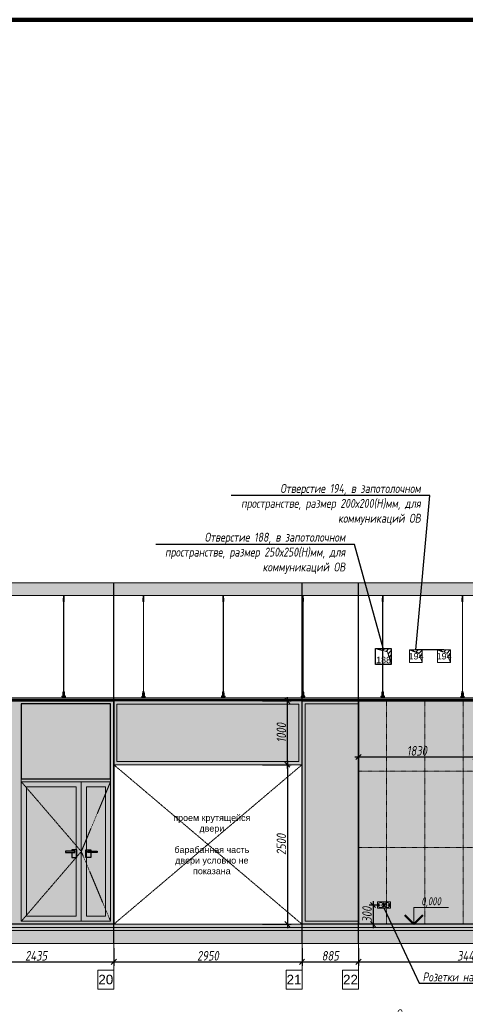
# Model space of a CAD drawing. Header units: millimetres. Extents: x -57162 to 485422, y -209335 to -9481.
# Tile 42 of 256: x 96853 to 103837, y -201041 to -185610. Entities that reach past the tile are written whole.
import ezdxf
from ezdxf import colors
from ezdxf.entities.mleader import LeaderData, LeaderLine
from ezdxf.enums import TextEntityAlignment as Align
from ezdxf.math import Vec2, Vec3

# ---------------------------------------------------------------- set-up
doc = ezdxf.new("R2010")
doc.units = ezdxf.units.MM
doc.linetypes.add('( Hidden )', pattern=[0.375, 0.25, -0.125])
doc.linetypes.add('DASHDOT', pattern=[25.4, 12.7, -6.35, 0, -6.35])
doc.layers.get('Defpoints').update_dxf_attribs({"color": 31})
for name, color, linetype, lineweight in [('3_RC_Ceiling', 253, 'Continuous', 5), ('A-DETL-GENF', 7, 'Continuous', 5), ('EOM', 1, 'Continuous', 5), ('meb', 26, 'Continuous', 15)]:
    doc.layers.add(name, color=color, linetype=linetype, lineweight=lineweight)
doc.layers.add('dim_per', color=7, linetype='Continuous', lineweight=9, true_color=0x1c3800)
doc.layers.add('dim_razv', color=7, linetype='DASHDOT', lineweight=9, true_color=0x183018)
doc.styles.add('fl_iso paper', font='isocpeur.ttf', dxfattribs={"width": 0.8, "oblique": 10})
doc.styles.add('In tre', font='isocpeur.ttf', dxfattribs={"width": 0.8, "oblique": 10})
doc.styles.get("Standard").update_dxf_attribs({"font": 'arial.ttf'})
doc.dimstyles.new('In tre 1_50', dxfattribs={"dimtxt": 150, "dimasz": 80, "dimexe": 60, "dimexo": 10, "dimgap": 20, "dimtad": 1, "dimdec": 0, "dimrnd": 5, "dimzin": 0, "dimdsep": 46, "dimtxsty": 'fl_iso paper', "dimblk": 'OBLIQUE', "dimcen": 0, "dimdle": 60, "dimadec": 0, "dimazin": 0, "dimtfac": 1, "dimtdec": 0, "dimtofl": 0, "dimtmove": 1, "dimatfit": 1, "dimfxl": 40, "dimtolj": 1, "dimtzin": 0, "dimarcsym": 1})

# ---------------------------------------------------------------- blocks, each defined once
blk = doc.blocks.new('_Oblique')
at = {"color": 0, "linetype": 'ByBlock', "lineweight": -2}
blk.add_line((-0.5, -0.5), (0.5, 0.5), dxfattribs=at)
blk = doc.blocks.new('*D1016')
at = {"layer": 'Defpoints', "color": 0, "linetype": 'ByBlock', "transparency": 16777216}
for p in [(95893, -200152), (98328, -200152), (98328, -200376)]:
    blk.add_point(p, dxfattribs=at)
at = {"layer": 'dim_razv', "color": 0, "linetype": 'ByBlock', "lineweight": -2, "transparency": 16777216}
for p, q in [((95893, -200162), (95893, -200436)), ((98328, -200162), (98328, -200436)), ((95833, -200376), (98388, -200376))]:
    blk.add_line(p, q, dxfattribs=at)
at = {"layer": 'dim_razv', "color": 0, "linetype": 'ByBlock', "lineweight": -2, "transparency": 16777216, "xscale": 80, "yscale": 80, "zscale": 80, "rotation": 180}
blk.add_blockref('_Oblique', (95893, -200376), dxfattribs=at)
at = {"layer": 'dim_razv', "color": 0, "linetype": 'ByBlock', "lineweight": -2, "transparency": 16777216, "xscale": 80, "yscale": 80, "zscale": 80}
blk.add_blockref('_Oblique', (98328, -200376), dxfattribs=at)
at = {"layer": 'dim_razv', "color": 0, "linetype": 'ByBlock', "transparency": 16777216, "insert": (97110, -200281), "char_height": 150, "attachment_point": 5, "style": 'fl_iso paper'}
blk.add_mtext('\\A1;2435', dxfattribs=at)
blk = doc.blocks.new('*D1017')
at = {"layer": 'Defpoints', "color": 0, "linetype": 'ByBlock', "transparency": 16777216}
for p in [(98328, -200152), (101278, -200152), (101278, -200376)]:
    blk.add_point(p, dxfattribs=at)
at = {"layer": 'dim_razv', "color": 0, "linetype": 'ByBlock', "lineweight": -2, "transparency": 16777216}
for p, q in [((98328, -200162), (98328, -200436)), ((101278, -200162), (101278, -200436)), ((98268, -200376), (101338, -200376))]:
    blk.add_line(p, q, dxfattribs=at)
at = {"layer": 'dim_razv', "color": 0, "linetype": 'ByBlock', "lineweight": -2, "transparency": 16777216, "xscale": 80, "yscale": 80, "zscale": 80, "rotation": 180}
blk.add_blockref('_Oblique', (98328, -200376), dxfattribs=at)
at = {"layer": 'dim_razv', "color": 0, "linetype": 'ByBlock', "lineweight": -2, "transparency": 16777216, "xscale": 80, "yscale": 80, "zscale": 80}
blk.add_blockref('_Oblique', (101278, -200376), dxfattribs=at)
at = {"layer": 'dim_razv', "color": 0, "linetype": 'ByBlock', "transparency": 16777216, "insert": (99803, -200281), "char_height": 150, "attachment_point": 5, "style": 'fl_iso paper'}
blk.add_mtext('\\A1;2950', dxfattribs=at)
blk = doc.blocks.new('*D1018')
at = {"layer": 'Defpoints', "color": 0, "linetype": 'ByBlock', "transparency": 16777216}
for p in [(101278, -200152), (102163, -200152), (102163, -200376)]:
    blk.add_point(p, dxfattribs=at)
at = {"layer": 'dim_razv', "color": 0, "linetype": 'ByBlock', "lineweight": -2, "transparency": 16777216}
for p, q in [((101278, -200162), (101278, -200436)), ((102163, -200162), (102163, -200436)), ((101218, -200376), (102223, -200376))]:
    blk.add_line(p, q, dxfattribs=at)
at = {"layer": 'dim_razv', "color": 0, "linetype": 'ByBlock', "lineweight": -2, "transparency": 16777216, "xscale": 80, "yscale": 80, "zscale": 80, "rotation": 180}
blk.add_blockref('_Oblique', (101278, -200376), dxfattribs=at)
at = {"layer": 'dim_razv', "color": 0, "linetype": 'ByBlock', "lineweight": -2, "transparency": 16777216, "xscale": 80, "yscale": 80, "zscale": 80}
blk.add_blockref('_Oblique', (102163, -200376), dxfattribs=at)
at = {"layer": 'dim_razv', "color": 0, "linetype": 'ByBlock', "transparency": 16777216, "insert": (101720, -200281), "char_height": 150, "attachment_point": 5, "style": 'fl_iso paper'}
blk.add_mtext('\\A1;885', dxfattribs=at)
blk = doc.blocks.new('*D1019')
at = {"layer": 'Defpoints', "color": 0, "linetype": 'ByBlock', "transparency": 16777216}
for p in [(102163, -200152), (105603, -200152), (105603, -200376)]:
    blk.add_point(p, dxfattribs=at)
at = {"layer": 'dim_razv', "color": 0, "linetype": 'ByBlock', "lineweight": -2, "transparency": 16777216}
for p, q in [((102163, -200162), (102163, -200436)), ((105603, -200162), (105603, -200436)), ((102103, -200376), (105663, -200376))]:
    blk.add_line(p, q, dxfattribs=at)
at = {"layer": 'dim_razv', "color": 0, "linetype": 'ByBlock', "lineweight": -2, "transparency": 16777216, "xscale": 80, "yscale": 80, "zscale": 80, "rotation": 180}
blk.add_blockref('_Oblique', (102163, -200376), dxfattribs=at)
at = {"layer": 'dim_razv', "color": 0, "linetype": 'ByBlock', "lineweight": -2, "transparency": 16777216, "xscale": 80, "yscale": 80, "zscale": 80}
blk.add_blockref('_Oblique', (105603, -200376), dxfattribs=at)
at = {"layer": 'dim_razv', "color": 0, "linetype": 'ByBlock', "transparency": 16777216, "insert": (103883, -200281), "char_height": 150, "attachment_point": 5, "style": 'fl_iso paper'}
blk.add_mtext('\\A1;3440', dxfattribs=at)
blk = doc.blocks.new('*D1037')
at = {"layer": 'Defpoints', "color": 0, "linetype": 'ByBlock', "transparency": 16777216}
for p in [(103993, -197164), (103993, -197506), (102163, -197930)]:
    blk.add_point(p, dxfattribs=at)
at = {"layer": 'dim_razv', "color": 0, "linetype": 'ByBlock', "lineweight": -2, "transparency": 16777216}
for p, q in [((102103, -197164), (104053, -197164)), ((102163, -197920), (102163, -197104)), ((103993, -197496), (103993, -197104))]:
    blk.add_line(p, q, dxfattribs=at)
at = {"layer": 'dim_razv', "color": 0, "linetype": 'ByBlock', "lineweight": -2, "transparency": 16777216, "xscale": 80, "yscale": 80, "zscale": 80, "rotation": 180}
blk.add_blockref('_Oblique', (102163, -197164), dxfattribs=at)
at = {"layer": 'dim_razv', "color": 0, "linetype": 'ByBlock', "lineweight": -2, "transparency": 16777216, "xscale": 80, "yscale": 80, "zscale": 80}
blk.add_blockref('_Oblique', (103993, -197164), dxfattribs=at)
at = {"layer": 'dim_razv', "color": 0, "linetype": 'ByBlock', "transparency": 16777216, "insert": (103078, -197069), "char_height": 150, "attachment_point": 5, "style": 'fl_iso paper'}
blk.add_mtext('\\A1;1830', dxfattribs=at)
blk = doc.blocks.new('*U1036')
at = {"layer": '3_RC_Ceiling', "ltscale": 20}
for p, q in [((490275, -64010), (490275, -64070)), ((490280, -64005), (490280, -64024)), ((490285, -64010), (490285, -64070)), ((490272, -64063), (490278, -64063)), ((490272, -64091), (490278, -64091)), ((490285, -64048), (490275, -64048)), ((490285, -64070), (490275, -64070)), ((490278, -64049), (490278, -64070)), ((490278, -64098), (490278, -64057)), ((490278, -65492), (490278, -64104)), ((490282, -64049), (490282, -64070)), ((490282, -64098), (490282, -64057)), ((490282, -64063), (490287, -64063)), ((490282, -64091), (490287, -64091)), ((490282, -65492), (490282, -64104)), ((490272, -65524), (490278, -65524)), ((490272, -65553), (490278, -65553)), ((490286, -65569), (490274, -65569)), ((490276, -65575), (490276, -65571)), ((490278, -65571), (490277, -65571)), ((490277, -65575), (490277, -65571)), ((490278, -65575), (490277, -65575)), ((490278, -65575), (490277, -65575)), ((490278, -65511), (490278, -65483)), ((490278, -65559), (490278, -65519)), ((490278, -65583), (490278, -65566)), ((490282, -65511), (490282, -65483)), ((490282, -65559), (490282, -65519)), ((490282, -65524), (490287, -65524)), ((490282, -65553), (490287, -65553)), ((490282, -65583), (490282, -65566)), ((490283, -65571), (490282, -65571)), ((490282, -65575), (490282, -65571)), ((490283, -65575), (490282, -65575)), ((490282, -65575), (490282, -65575)), ((490283, -65575), (490283, -65571)), ((490274, -65587), (490274, -65598)), ((490274, -65598), (490274, -65604)), ((490286, -65587), (490286, -65598)), ((490286, -65598), (490286, -65604))]:
    blk.add_line(p, q, dxfattribs=at)
at = {"layer": '3_RC_Ceiling', "ltscale": 20, "elevation": -5}
blk.add_lwpolyline([(490272, -64052), (490272, -64103, 0.311691), (490287, -64103), (490287, -64052, 0.333333)], format="xyb", close=True, dxfattribs=at)
at = {"layer": '3_RC_Ceiling', "ltscale": 20}
for points in [[(490282, -64058, 0.15158), (490282, -64057, 0.106977), (490281, -64057, 0.07462), (490281, -64056, 0.061287), (490280, -64056, 0.061287), (490279, -64056, 0.07462), (490278, -64057, 0.106977), (490278, -64057, 0.15158), (490278, -64058, 0.156429), (490278, -64058, 0.106977)], [(490282, -64097, -0.15158), (490282, -64098, -0.106977), (490281, -64098, -0.07462), (490281, -64098, -0.061287), (490280, -64099, -0.061287), (490279, -64098, -0.07462), (490278, -64098, -0.106977), (490278, -64098, -0.15158), (490278, -64097, -0.156429), (490278, -64097, -0.106977)], [(490282, -64058, -0.164855), (490282, -64058, -0.106977)], [(490282, -64097, -0.164855), (490282, -64097, -0.15158)], [(490287, -65525, -0.160742), (490294, -65538), (490294, -65568, 0.196304), (490301, -65586, -0.186577), (490302, -65588, 0.403263), (490303, -65589), (490303, -65589, 0.315299), (490305, -65588), (490305, -65588, -0.253979), (490306, -65587, -0.113914), (490307, -65587, -0.349227), (490308, -65588), (490308, -65590, -0.065543), (490308, -65592), (490306, -65597, -0.339454), (490296, -65604), (490263, -65604, -0.339454), (490254, -65597), (490252, -65592, -0.065543), (490252, -65590), (490252, -65588, -0.349227), (490253, -65587, -0.113914), (490254, -65587, -0.253979), (490255, -65588), (490255, -65588, 0.315299), (490256, -65589), (490256, -65589, 0.403263), (490258, -65588, -0.186577), (490259, -65586, 0.196304), (490266, -65568), (490266, -65538, -0.160742), (490272, -65525)], [(490282, -65519, 0.15158), (490282, -65519, 0.106977), (490281, -65518, 0.07462), (490281, -65518, 0.061287), (490280, -65518, 0.061287), (490279, -65518, 0.07462), (490278, -65518, 0.106977), (490278, -65519, 0.15158), (490278, -65519, 0.156429), (490278, -65520, 0.106977)], [(490282, -65559, -0.15158), (490282, -65559, -0.106977), (490281, -65560, -0.07462), (490281, -65560, -0.061287), (490280, -65560, -0.061287), (490279, -65560, -0.07462), (490278, -65560, -0.106977), (490278, -65559, -0.15158), (490278, -65559, -0.156429), (490278, -65558, -0.106977)], [(490282, -65519, -0.164855), (490282, -65520, -0.106977)], [(490282, -65558, -0.164855), (490282, -65559, -0.15158)], [(490286, -65589), (490286, -65589, 0.414214), (490287, -65588), (490287, -65587, 0.414214), (490286, -65587), (490273, -65587, 0.414214), (490273, -65587), (490273, -65588, 0.414214), (490273, -65589), (490274, -65589)], [(490286, -65596), (490286, -65596, -0.414214), (490287, -65596), (490287, -65597, -0.414214), (490286, -65598), (490273, -65598, -0.414214), (490273, -65597), (490273, -65596, -0.414214), (490273, -65596), (490274, -65596)], [(490286, -65604), (490286, -65605, -0.414214), (490283, -65608), (490277, -65608, -0.414214), (490274, -65605), (490274, -65604)]]:
    blk.add_lwpolyline(points, format="xyb", dxfattribs=at)
at = {"layer": '3_RC_Ceiling', "ltscale": 20, "const_width": 2.22}
blk.add_lwpolyline([(490308, -65585, -1), (490312, -65585), (490312, -65586, -0.267949), (490311, -65587, 0.57735), (490311, -65590, -0.267949), (490312, -65591), (490312, -65594, -0.267949), (490311, -65595, 0.57735), (490311, -65597, -0.267949), (490312, -65599), (490312, -65601, -0.267949), (490311, -65602, 0.57735), (490311, -65605, -0.267949), (490312, -65606), (490312, -65609, -0.414214), (490311, -65610), (490304, -65610, -0.247529), (490303, -65610, 0.247529), (490302, -65609), (490298, -65609, 0.247529), (490297, -65610, -0.247529), (490296, -65610), (490282, -65610, -0.267949), (490281, -65610, 0.57735), (490279, -65610, -0.267949), (490277, -65610), (490264, -65610, -0.247529), (490263, -65610, 0.247529), (490261, -65609), (490258, -65609, 0.247529), (490256, -65610, -0.247529), (490255, -65610), (490249, -65610, -0.414214), (490248, -65609), (490248, -65606, -0.267949), (490248, -65605, 0.57735), (490248, -65602, -0.267949), (490248, -65601), (490248, -65599, -0.267949), (490248, -65597, 0.57735), (490248, -65595, -0.267949), (490248, -65594), (490248, -65591, -0.267949), (490248, -65590, 0.57735), (490248, -65587, -0.267949), (490248, -65586), (490248, -65585, -1), (490252, -65585, -1)], format="xyb", dxfattribs=at)
at = {"layer": '3_RC_Ceiling', "ltscale": 20}
blk.add_lwpolyline([(490272, -65513), (490272, -65564, 0.311691), (490287, -65564), (490287, -65513, 0.333333)], format="xyb", close=True, dxfattribs=at)
at = {"layer": '3_RC_Ceiling', "ltscale": 20, "flags": 128}
blk.add_lwpolyline([(490286, -65587, -0.414214), (490286, -65586), (490287, -65586), (490287, -65573), (490286, -65573, -0.414214), (490286, -65573), (490286, -65568), (490274, -65568), (490274, -65573, -0.414214), (490274, -65573), (490273, -65573), (490273, -65586), (490274, -65586, -0.414214), (490274, -65587)], format="xyb", dxfattribs=at)
at = {"layer": '3_RC_Ceiling', "ltscale": 20}
for centre in [(490280, -64066), (490280, -64086), (490280, -65528), (490280, -65548)]:
    blk.add_circle(centre, 1.6, dxfattribs=at)
for centre, radius, start, end in [((490280, -64076), 2.8, 131.8117, 228.1912), ((490280, -64076), 2.8, 131.8117, 228.1912), ((490280, -64076), 2.8, 48.191, 131.8117), ((490280, -64076), 2.8, 228.1912, 311.8118), ((490280, -64076), 2.8, 311.8118, 48.191), ((490277, -65571), 0.5, 90.0014, 180.0014), ((490277, -65575), 0.5, 180.0014, 270.0014), ((490280, -65538), 2.8, 131.8117, 228.1912), ((490280, -65538), 2.8, 131.8117, 228.1912), ((490280, -65538), 2.8, 48.191, 131.8117), ((490280, -65538), 2.8, 228.1912, 311.8118), ((490280, -65538), 2.8, 311.8118, 48.191), ((490283, -65571), 0.5, 0.0014, 90.0014), ((490283, -65575), 0.5, 270.0014, 0.0014), ((490279, -65582), 1.44, 219.6407, 243.4364), ((490280, -65581), 2.48, 243.4364, 258.3005), ((490278, -65583), 0.531, 180.0014, 219.6407), ((490280, -65580), 3.99, 258.3005, 270.0014), ((490280, -65580), 3.99, 270.0014, 281.7023), ((490280, -65581), 2.48, 281.7023, 296.5665), ((490281, -65582), 1.44, 296.5665, 320.3621), ((490281, -65583), 0.531, 320.3621, 0.0014)]:
    blk.add_arc(centre, radius, start, end, dxfattribs=at)
blk = doc.blocks.new('*U1209')
at = {"layer": '3_RC_Ceiling'}
blk.add_blockref('*U1036', (-490280, 64808, 3), dxfattribs=at)
blk = doc.blocks.new('*U1210')
at = {"color": 0, "linetype": 'ByBlock', "lineweight": -2, "transparency": 16777216}
for p in [(11250, 0), (12500, 0), (13750, 0), (15000, 0), (16250, 0), (17500, 0)]:
    blk.add_blockref('*U1209', p, dxfattribs=at)
blk = doc.blocks.new('*D1349')
at = {"layer": 'Defpoints', "color": 0, "linetype": 'ByBlock', "transparency": 16777216}
for p in [(100650, -197286), (100650, -199786), (101049, -199786)]:
    blk.add_point(p, dxfattribs=at)
at = {"layer": 'dim_razv', "color": 0, "linetype": 'ByBlock', "lineweight": -2, "transparency": 16777216}
for p, q in [((100660, -197286), (101109, -197286)), ((101049, -197226), (101049, -199846)), ((100660, -199786), (101109, -199786))]:
    blk.add_line(p, q, dxfattribs=at)
at = {"layer": 'dim_razv', "color": 0, "linetype": 'ByBlock', "lineweight": -2, "transparency": 16777216, "xscale": 80, "yscale": 80, "zscale": 80}
for p, rotation in [((101049, -197286), 90), ((101049, -199786), 270)]:
    blk.add_blockref('_Oblique', p, dxfattribs=dict(at, rotation=rotation))
at = {"layer": 'dim_razv', "color": 0, "linetype": 'ByBlock', "transparency": 16777216, "insert": (100954, -198536), "char_height": 150, "attachment_point": 5, "rotation": 90, "style": 'fl_iso paper'}
blk.add_mtext('\\A1;2500', dxfattribs=at)
blk = doc.blocks.new('*D1350')
at = {"layer": 'Defpoints', "color": 0, "linetype": 'ByBlock', "transparency": 16777216}
for p in [(100650, -196286), (101049, -196286), (100650, -197286)]:
    blk.add_point(p, dxfattribs=at)
at = {"layer": 'dim_razv', "color": 0, "linetype": 'ByBlock', "lineweight": -2, "transparency": 16777216}
for p, q in [((101049, -197346), (101049, -196226)), ((100660, -196286), (101109, -196286)), ((100660, -197286), (101109, -197286))]:
    blk.add_line(p, q, dxfattribs=at)
at = {"layer": 'dim_razv', "color": 0, "linetype": 'ByBlock', "lineweight": -2, "transparency": 16777216, "xscale": 80, "yscale": 80, "zscale": 80}
for p, rotation in [((101049, -196286), 90), ((101049, -197286), 270)]:
    blk.add_blockref('_Oblique', p, dxfattribs=dict(at, rotation=rotation))
at = {"layer": 'dim_razv', "color": 0, "linetype": 'ByBlock', "transparency": 16777216, "insert": (100954, -196786), "char_height": 150, "attachment_point": 5, "rotation": 90, "style": 'fl_iso paper'}
blk.add_mtext('\\A1;1000', dxfattribs=at)
blk = doc.blocks.new('*U1969')
at = {"lineweight": 50}
for q in [(2.17, 12.83), (7.83, 12.83)]:
    blk.add_line((5, 10), q, dxfattribs=at)
for p, q in [((5, 10), (5, 15.19)), ((5, 15.19), (15.92, 15.19)), ((0, 10), (10, 10))]:
    blk.add_line(p, q)
at = {"style": 'In tre', "oblique": 10, "width": 0.8}
blk.add_attdef('ВЫСОТА', text='', height=2.5, dxfattribs=at).set_placement((10.46, 15.19), align=Align.BOTTOM_CENTER)
blk = doc.blocks.new('*D1972')
at = {"layer": 'Defpoints', "color": 0, "linetype": 'ByBlock', "transparency": 16777216}
for p in [(102463, -199486), (102391, -199786), (102463, -199786)]:
    blk.add_point(p, dxfattribs=at)
at = {"layer": 'dim_razv', "color": 0, "linetype": 'ByBlock', "lineweight": -2, "transparency": 16777216}
for p, q in [((102453, -199486), (102331, -199486)), ((102391, -199426), (102391, -199846)), ((102453, -199786), (102331, -199786))]:
    blk.add_line(p, q, dxfattribs=at)
at = {"layer": 'dim_razv', "color": 0, "linetype": 'ByBlock', "lineweight": -2, "transparency": 16777216, "xscale": 80, "yscale": 80, "zscale": 80}
for p, rotation in [((102391, -199486), 90), ((102391, -199786), 270)]:
    blk.add_blockref('_Oblique', p, dxfattribs=dict(at, rotation=rotation))
at = {"layer": 'dim_razv', "color": 0, "linetype": 'ByBlock', "transparency": 16777216, "insert": (102296, -199636), "char_height": 150, "attachment_point": 5, "rotation": 90, "style": 'fl_iso paper'}
blk.add_mtext('\\A1;300', dxfattribs=at)

msp = doc.modelspace()

# ---------------------------------------------------------------- hatches: boundary and pattern name
at = {"linetype": '( Hidden )', "lineweight": 13, "ltscale": 1000}
h = msp.add_hatch(dxfattribs=at)
h.set_pattern_fill('ANSI31', color=253, scale=15)
h.set_pattern_definition([(45, (-101999.717, 570), (-33.6759605, 33.6759605), [])])
h.paths.add_polyline_path([(102677.5, -195716.3), (102677.5, -195466.3), (102427.5, -195466.3), (102617.9, -195516.2)])
h = msp.add_hatch(dxfattribs=at)
h.set_pattern_fill('ANSI31', color=253, scale=15)
h.set_pattern_definition([(45, (-102484.717, 550), (-33.6759605, 33.6759605), [])])
h.paths.add_polyline_path([(103162.5, -195686.3), (103162.5, -195486.3), (102962.5, -195486.3), (103102.9, -195536.2)])
h = msp.add_hatch(dxfattribs=at)
h.set_pattern_fill('ANSI31', color=253, scale=15)
h.set_pattern_definition([(45, (-102924.717, 550), (-33.6759605, 33.6759605), [])])
h.paths.add_polyline_path([(103602.5, -195686.3), (103602.5, -195486.3), (103402.5, -195486.3), (103542.9, -195536.2)])
at = {"linetype": 'ByBlock'}
h = msp.add_hatch(color=252, dxfattribs=at)
h.dxf.hatch_style = 1
h.paths.add_polyline_path([(95892.5, -196286.3), (98327.5, -196286.3), (98327.5, -199786.3), (95892.5, -199786.3)])
h.paths.add_polyline_path([(95942.5, -199740.3), (96827.7, -199740.3), (96827.7, -196332.3), (95942.5, -196332.3)], flags=16)
h.paths.add_polyline_path([(98277.5, -196332.3), (96877.7, -196332.3), (96877.7, -197506.3), (98277.5, -197506.3)], flags=16)
h.paths.add_polyline_path([(96877.7, -197552.3), (97818.2, -197552.3), (97818.2, -199740.3), (96877.7, -199740.3)], flags=16)
h.paths.add_polyline_path([(97818.2, -199740.3), (98277.5, -199740.3), (98277.5, -197552.3), (97818.2, -197552.3)], flags=16)
h.paths.add_polyline_path([(96877.7, -197506.3), (98277.5, -197506.3), (98277.5, -197552.3), (96877.7, -197552.3)], flags=16)
at = {"lineweight": 13}
h = msp.add_hatch(color=253, dxfattribs=at)
h.dxf.hatch_style = 1
h.set_gradient(color1=(0, 18, 71), color2=(216, 219, 228), name='INVCURVED')
h.paths.add_polyline_path([(95942.5, -199740.3), (96827.7, -199740.3), (96827.7, -196332.3), (95942.5, -196332.3)])
h.paths.add_polyline_path([(98277.5, -196332.3), (96877.7, -196332.3), (96877.7, -197506.3), (98277.5, -197506.3)])
h.paths.add_polyline_path([(96957.7, -197632.3), (97738.2, -197632.3), (97738.2, -199660.3), (96957.7, -199660.3)])
h.paths.add_polyline_path([(97898.2, -199660.3), (98197.5, -199660.3), (98197.5, -197632.3), (97898.2, -197632.3)])
at = {"linetype": 'ByBlock'}
h = msp.add_hatch(color=252, dxfattribs=at)
h.dxf.hatch_style = 1
h.paths.add_polyline_path([(101227.5, -196336.3), (98377.5, -196336.3), (98377.5, -197236.3), (101227.5, -197236.3)], flags=16)
h.paths.add_polyline_path([(98327.5, -197286.3), (101277.5, -197286.3), (101277.5, -196286.3), (98327.5, -196286.3)])
at = {"lineweight": 13}
h = msp.add_hatch(color=253, dxfattribs=at)
h.dxf.hatch_style = 1
h.set_gradient(color1=(0, 18, 71), color2=(216, 219, 228), name='INVCURVED')
h.paths.add_polyline_path([(101227.5, -196336.3), (98377.5, -196336.3), (98377.5, -197236.3), (101227.5, -197236.3)])
h.paths.add_polyline_path([(101327.5, -199740.3), (102162.5, -199740.3), (102162.5, -196332.3), (101327.5, -196332.3)])
at = {"linetype": 'ByBlock'}
h = msp.add_hatch(color=252, dxfattribs=at)
h.dxf.hatch_style = 1
h.paths.add_polyline_path([(101277.5, -196286.3), (102162.5, -196286.3), (102162.5, -199786.3), (101277.5, -199786.3)])
h.paths.add_polyline_path([(101327.5, -199740.3), (102162.5, -199740.3), (102162.5, -196332.3), (101327.5, -196332.3)], flags=16)
h = msp.add_hatch(color=252, dxfattribs=at)
h.dxf.hatch_style = 1
h.paths.add_polyline_path([(96877.7, -197506.3), (98277.5, -197506.3), (98277.5, -197552.3), (96877.7, -197552.3)])
h.paths.add_polyline_path([(97818.2, -199740.3), (98277.5, -199740.3), (98277.5, -197552.3), (97818.2, -197552.3)])
h.paths.add_polyline_path([(97898.2, -199660.3), (98197.5, -199660.3), (98197.5, -197632.3), (97898.2, -197632.3)], flags=16)
h.paths.add_polyline_path([(96957.7, -197632.3), (97738.2, -197632.3), (97738.2, -199660.3), (96957.7, -199660.3)], flags=16)
h.paths.add_polyline_path([(96877.7, -197552.3), (97818.2, -197552.3), (97818.2, -199740.3), (96877.7, -199740.3)])
at = {"layer": 'A-DETL-GENF'}
h = msp.add_hatch(dxfattribs=at)
h.set_pattern_fill('ANSI35', color=256, scale=20, style=0)
h.set_pattern_definition([(45, (-66125.5, -202177.55), (-89.80256, 89.80256), []), (45, (-66035.7, -202177.55), (-89.80256, 89.80256), [158.75, -31.75, 0, -31.75])])
h.paths.add_polyline_path([(85632.2, -194636.3), (109539.3, -194636.3), (109539.3, -194436.3), (85632.2, -194436.3)])
h = msp.add_hatch(dxfattribs=at)
h.set_pattern_fill('AR-CONC', color=256, style=0)
h.set_pattern_definition([(50, (-66125.5, -207627.55), (182.18467, -15.93909), [19.05, -209.55]), (355, (-66125.5, -207627.55), (-35.24342, 191.05685), [15.24, -167.64058]), (100.45144, (-66110.32, -207628.88), (146.94125, 175.11775), [16.19, -178.09024]), (46.1842, (-66125.5, -207576.75), (271.07904, -42.04233), [28.575, -314.325]), (96.63556, (-66102.91, -207580.25), (237.40413, 247.42612), [24.28502, -267.1356]), (351.18415, (-66125.5, -207576.75), (237.40413, 247.42612), [22.85997, -251.45973]), (21, (-66100.1, -207589.45), (151.61439, -102.2652), [19.05, -209.55]), (326, (-66100.1, -207589.45), (61.80203, 184.18797), [15.24, -167.64]), (71.45144, (-66087.47, -207597.97), (213.41642, 81.92277), [16.19, -178.08994]), (37.5, (-66125.504, -207627.55), (3.088603, 84.55504), [0, -165.608, 0, -170.18, 0, -168.275]), (7.5, (-66125.5, -207627.55), (66.819663, 100.180575), [0, -97.028, 0, -161.798, 0, -64.135]), (327.5, (-66182.146, -207627.55), (135.590595, -5.728744), [0, -63.5, 0, -198.12, 0, -262.89]), (317.5, (-66207.55, -207627.55), (148.12918, 25.42649), [0, -82.55, 0, -131.572, 0, -186.69])])
h.paths.add_polyline_path([(85632.2, -199836.3), (109539.3, -199836.3), (109539.3, -199786.3), (85632.2, -199786.3)])
h = msp.add_hatch(dxfattribs=at)
h.set_pattern_fill('ANSI35', color=256, scale=10, style=0)
h.set_pattern_definition([(45, (-66125.504, -207627.55), (-44.90128, 44.90128), []), (45, (-66080.6, -207627.55), (-44.90128, 44.90128), [79.375, -15.875, 0, -15.875])])
h.paths.add_polyline_path([(109539.3, -199886.3), (85632.2, -199886.3), (85632.2, -199836.3), (109539.3, -199836.3)])
h = msp.add_hatch(dxfattribs=at)
h.set_pattern_fill('ANSI35', color=256, scale=20, style=0)
h.set_pattern_definition([(45, (-66125.5, -207627.55), (-89.80256, 89.80256), []), (45, (-66035.7, -207627.55), (-89.80256, 89.80256), [158.75, -31.75, 0, -31.75])])
h.paths.add_polyline_path([(85632.2, -200086.3), (109539.3, -200086.3), (109539.3, -199886.3), (85632.2, -199886.3)])
at = {"layer": 'dim_razv', "true_color": 0xffffff, "transparency": 33554687}
h = msp.add_hatch(dxfattribs=at)
h.set_pattern_fill('AR-SAND', scale=3, angle=315)
h.set_pattern_definition([(352.5, (120932.77, 10341.21), (100.42605, 107.214405), [0, -115.824, 0, -129.54, 0, -123.825]), (322.5, (120932.77, 10341.21), (247.41986, 56.70328), [0, -62.484, 0, -104.394, 0, -40.005]), (282.5, (120866.5, 10407.49), (168.09969, -167.48995), [0, -38.1, 0, -137.16, 0, -179.07]), (272.5, (120866.5, 10407.49), (209.26523, -114.68433), [0, -19.05, 0, -89.916, 0, -102.87])])
h.paths.add_polyline_path([(102162.5, -196286.3), (109102.5, -196286.3), (109102.5, -199786.3), (102162.5, -199786.3)])
h.paths.add_polyline_path([(103992.5, -197506.3), (105402.5, -197506.3), (105402.5, -199786.3), (103992.5, -199786.3)], flags=16)
h.paths.add_polyline_path([(108402.5, -197506.3), (107502.5, -197506.3), (107502.5, -199786.3), (108402.5, -199786.3)], flags=16)

# ---------------------------------------------------------------- linework, layer by layer
at = {"lineweight": 13}
for points in [[(85632.2, -194636.3), (109539.3, -194636.3), (109539.3, -194436.3), (85632.2, -194436.3)], [(102962.5, -195686.3), (103162.5, -195686.3), (103162.5, -195486.3), (102962.5, -195486.3)], [(103402.5, -195686.3), (103602.5, -195686.3), (103602.5, -195486.3), (103402.5, -195486.3)], [(96877.7, -199740.3), (98277.5, -199740.3), (98277.5, -196332.3), (96877.7, -196332.3)], [(98327.5, -197286.3), (101277.5, -197286.3), (101277.5, -196286.3), (98327.5, -196286.3)], [(101227.5, -196336.3), (98377.5, -196336.3), (98377.5, -197236.3), (101227.5, -197236.3)], [(101327.5, -199740.3), (102162.5, -199740.3), (102162.5, -196332.3), (101327.5, -196332.3)], [(98327.5, -197286.3), (101277.5, -197286.3), (101277.5, -199786.3), (98327.5, -199786.3)], [(96877.7, -197506.3), (98277.5, -197506.3), (98277.5, -197552.3), (96877.7, -197552.3)], [(96877.7, -197552.3), (97818.2, -197552.3), (97818.2, -199740.3), (96877.7, -199740.3)], [(96957.7, -197632.3), (97738.2, -197632.3), (97738.2, -199660.3), (96957.7, -199660.3)], [(97818.2, -199740.3), (98277.5, -199740.3), (98277.5, -197552.3), (97818.2, -197552.3)], [(97898.2, -199660.3), (98197.5, -199660.3), (98197.5, -197632.3), (97898.2, -197632.3)], [(85632.2, -199836.3), (109539.3, -199836.3), (109539.3, -199786.3), (85632.2, -199786.3)], [(109539.3, -199886.3), (85632.2, -199886.3), (85632.2, -199836.3), (109539.3, -199836.3)], [(85632.2, -200086.3), (109539.3, -200086.3), (109539.3, -199886.3), (85632.2, -199886.3)]]:
    msp.add_lwpolyline(points, close=True, dxfattribs=at)
at = {"lineweight": 30}
for points in [[(98327.5, -200086.3), (98327.5, -194436.3)], [(101277.5, -200086.3), (101277.5, -194436.3)], [(102162.5, -200086.3), (102162.5, -194436.3)]]:
    msp.add_lwpolyline(points, dxfattribs=at)
at = {"color": 253, "linetype": '( Hidden )', "lineweight": 13, "ltscale": 15}
for points in [[(102677.5, -195716.3), (102677.5, -195466.3), (102427.5, -195466.3), (102617.9, -195516.2)], [(103162.5, -195686.3), (103162.5, -195486.3), (102962.5, -195486.3), (103102.9, -195536.2)], [(103602.5, -195686.3), (103602.5, -195486.3), (103402.5, -195486.3), (103542.9, -195536.2)]]:
    msp.add_lwpolyline(points, close=True, dxfattribs=at)
at = {"linetype": 'ByBlock'}
for points in [[(102677.5, -195716.3), (102427.5, -195716.3), (102427.5, -195466.3), (102677.5, -195466.3)], [(86082.5, -196236.3), (109102.5, -196236.3), (109102.5, -196271.3), (86082.5, -196271.3)], [(109102.5, -196286.3), (86082.5, -196286.3), (86082.5, -196271.3), (109102.5, -196271.3)], [(95892.5, -196286.3), (98327.5, -196286.3), (98327.5, -199786.3), (95892.5, -199786.3)], [(98277.5, -196332.3), (96877.7, -196332.3), (96877.7, -197506.3), (98277.5, -197506.3)], [(101277.5, -196286.3), (102162.5, -196286.3), (102162.5, -199786.3), (101277.5, -199786.3)], [(102162.5, -196286.3), (109102.5, -196286.3), (109102.5, -199786.3), (102162.5, -199786.3)], [(97718.2, -198640.3), (97568.2, -198640.3), (97568.2, -198660.3), (97718.2, -198660.3)], [(97918.2, -198640.3), (98068.2, -198640.3), (98068.2, -198660.3), (97918.2, -198660.3)]]:
    msp.add_lwpolyline(points, close=True, dxfattribs=at)
at = {"color": 253, "linetype": '( Hidden )', "lineweight": 13, "ltscale": 15}
for points in [[(98327.5, -197286.3), (101277.5, -199786.3)], [(98327.5, -199786.3), (101277.5, -197286.3)], [(96877.7, -197552.3), (97818.2, -198646.3), (96877.7, -199740.3)], [(98277.5, -197552.3), (97818.2, -198646.3), (98277.5, -199740.3)]]:
    msp.add_lwpolyline(points, dxfattribs=at)
at = {"linetype": 'ByBlock'}
for points in [[(97668.2, -198660.3), (97668.2, -198740.3), (97748.2, -198740.3), (97748.2, -198620.3), (97668.2, -198620.3), (97668.2, -198640.3)], [(97968.2, -198660.3), (97968.2, -198740.3), (97888.2, -198740.3), (97888.2, -198620.3), (97968.2, -198620.3), (97968.2, -198640.3)]]:
    msp.add_lwpolyline(points, dxfattribs=at)
at = {"layer": 'Defpoints', "color": 1, "lineweight": 100}
msp.add_lwpolyline([(112921.7, -185610.3), (-57162.1, -185610.3), (-57162.1, -209334.7), (112921.7, -209334.7)], close=True, dxfattribs=at)
at = {"layer": 'dim_razv', "color": 253, "ltscale": 0.3, "transparency": 33554687}
for points in [[(102602.5, -199786.3), (102602.5, -196286.3)], [(103202.5, -199786.3), (103202.5, -196286.3)], [(103802.5, -199786.3), (103802.5, -196286.3)], [(102162.5, -197386.3), (109102.5, -197386.3)], [(102162.5, -198586.3), (103992.5, -198586.3)]]:
    msp.add_lwpolyline(points, dxfattribs=at)
at = {"layer": 'EOM', "color": 252, "linetype": 'ByBlock'}
for points in [[(102562.5, -199536.3), (102462.5, -199536.3), (102462.5, -199436.3), (102562.5, -199436.3)], [(102662.5, -199536.3), (102562.5, -199536.3), (102562.5, -199436.3), (102662.5, -199436.3)]]:
    msp.add_lwpolyline(points, close=True, dxfattribs=at)
for centre, radius in [((102512.5, -199486.3), 40), ((102492.5, -199486.3), 5), ((102532.5, -199486.3), 5), ((102612.5, -199486.3), 40), ((102592.5, -199486.3), 5), ((102632.5, -199486.3), 5)]:
    msp.add_circle(centre, radius, dxfattribs=at)
at = {"layer": 'meb', "color": 5, "true_color": 0x0505ff}
for points in [[(98327.5, -199500), (98327.5, -200804.2)], [(101277.5, -199500), (101277.5, -200804.2)], [(102162.5, -199500), (102162.5, -200804.2)]]:
    msp.add_lwpolyline(points, dxfattribs=at)
for points in [[(98077.5, -200804.2), (98327.5, -200804.2), (98327.5, -200504.2), (98077.5, -200504.2)], [(101027.5, -200804.2), (101277.5, -200804.2), (101277.5, -200504.2), (101027.5, -200504.2)], [(101912.5, -200804.2), (102162.5, -200804.2), (102162.5, -200504.2), (101912.5, -200504.2)]]:
    msp.add_lwpolyline(points, close=True, dxfattribs=at)

# ---------------------------------------------------------------- block references
msp.add_blockref('*U1210', (86293.1, -195433.9, -2.5))
at = {"layer": 'dim_razv', "linetype": 'ByBlock', "xscale": 50, "yscale": 50, "zscale": 50}
msp.add_blockref('*U1969', (102778.7, -200286.3), dxfattribs=at).add_auto_attribs({'ВЫСОТА': '0,000'})

# ---------------------------------------------------------------- texts
at = {"color": 253, "linetype": '( Hidden )', "lineweight": 13, "ltscale": 15, "insert": (99864.2, -198536.3), "char_height": 100, "attachment_point": 5}
msp.add_mtext_dynamic_manual_height_columns('проем крутящейся двери\\P\\Pбарабанная часть двери условно не показана', width=1534.499, gutter_width=12.5, heights=[0], dxfattribs=at)
at = {"layer": 'Defpoints', "lineweight": 13, "char_height": 100, "attachment_point": 5}
for s, insert in [('188', (102556, -195646)), ('194', (103064.3, -195587)), ('194', (103504.3, -195587))]:
    msp.add_mtext_dynamic_manual_height_columns(s, width=219.763, gutter_width=12.5, heights=[0], dxfattribs=dict(at, insert=insert))
at = {"layer": 'meb', "color": 5, "true_color": 0x0505ff, "char_height": 150, "attachment_point": 5}
for s, insert in [('20', (98202.5, -200654.2)), ('21', (101152.5, -200654.2)), ('22', (102037.5, -200654.2))]:
    msp.add_mtext_dynamic_manual_height_columns(s, width=165.776, gutter_width=12.5, heights=[0], dxfattribs=dict(at, insert=insert))

# ---------------------------------------------------------------- dimensions: what is measured, and where the dimension line sits
at = {"layer": 'dim_razv', "linetype": 'ByBlock'}
for base, p1, p2, angle, picture, middle in [((101049.2, -196286.3), (100650.1, -197286.3), (100650.1, -196286.3), 90, '*D1350', (100954.2, -196786.3)), ((103992.5, -197164.4), (102162.5, -197929.5), (103992.5, -197506.3), 180, '*D1037', (103077.5, -197069.4)), ((101049.2, -199786.3), (100650.1, -197286.3), (100650.1, -199786.3), 90, '*D1349', (100954.2, -198536.3)), ((102391.3, -199786.3), (102462.5, -199486.3), (102462.5, -199786.3), 90, '*D1972', (102296.3, -199636.3))]:
    dim = msp.add_linear_dim(base=base, p1=p1, p2=p2, angle=angle, dimstyle='In tre 1_50', dxfattribs=at)
    dim.commit()
    dim.dimension.update_dxf_attribs({"geometry": picture, "text_midpoint": middle})
for base, p1, p2, picture, middle in [((98327.5, -200375.5), (95892.5, -200152.1), (98327.5, -200152.1), '*D1016', (97110, -200280.5)), ((101277.5, -200375.5), (98327.5, -200152.1), (101277.5, -200152.1), '*D1017', (99802.5, -200280.5)), ((102162.5, -200375.5), (101277.5, -200152.1), (102162.5, -200152.1), '*D1018', (101720, -200280.5)), ((105602.5, -200375.5), (102162.5, -200152.1), (105602.5, -200152.1), '*D1019', (103882.5, -200280.5))]:
    dim = msp.add_linear_dim(base=base, p1=p1, p2=p2, dimstyle='In tre 1_50', dxfattribs=at)
    dim.commit()
    dim.dimension.update_dxf_attribs({"geometry": picture, "text_midpoint": middle})

# ---------------------------------------------------------------- leaders
at = {"layer": 'dim_per', "linetype": 'ByBlock'}
ml = msp.add_multileader_mtext('Standard', dxfattribs=at)
ml.set_content('Отверстие 194, в запотолочном пространстве, размер 200х200(Н)мм, для коммуникаций ОВ', color=256, style='fl_iso paper')
ml.set_leader_properties()
ml.build(insert=Vec2(0, 0))
ml.multileader.update_dxf_attribs({"text_left_attachment_type": 6, "text_right_attachment_type": 6, "dogleg_length": 252.8})
ctx = ml.context
ctx.base_point, ctx.char_height, ctx.plane_origin = Vec3(100392, -193069.2), 140, Vec3(102517.6, -189981)
ctx.left_attachment, ctx.right_attachment, ctx.text_align_type = 6, 6, 2
notes = []
notes.append((ctx, [(0, (1, 1, 0), (103280.3, -193069.2), (-1, 0), 139.9, [(1, [(103502.5, -195486.3), (103062.5, -195486.3)], 0, [])])]))
ctx.mtext.insert, ctx.mtext.width, ctx.mtext.alignment, ctx.mtext.flow_direction = Vec3(103138.4, -192887.2), 2942.015, 3, 5
ml = msp.add_multileader_mtext('Standard', dxfattribs=at)
ml.set_content('Отверстие 188, в запотолочном пространстве, размер 250х250(Н)мм, для коммуникаций ОВ', color=256, style='fl_iso paper')
ml.set_leader_properties()
ml.build(insert=Vec2(0, 0))
ml.multileader.update_dxf_attribs({"text_left_attachment_type": 6, "text_right_attachment_type": 6, "dogleg_length": 252.8})
ctx = ml.context
ctx.base_point, ctx.char_height, ctx.plane_origin = Vec3(99209.4, -193833.1), 140, Vec3(96376.9, -190580.7)
ctx.left_attachment, ctx.right_attachment, ctx.text_align_type = 6, 6, 2
notes.append((ctx, [(0, (1, 1, 0), (102097.7, -193833.1), (-1, 0), 139.9, [(0, [(102552.5, -195466.3)], 0, [])])]))
ctx.mtext.insert, ctx.mtext.width, ctx.mtext.alignment, ctx.mtext.flow_direction = Vec3(101955.7, -193651.1), 2942.015, 3, 5
ml = msp.add_multileader_mtext('Standard', dxfattribs=at)
ml.set_content('Отделка стен - плитка керамогранитная\\Pрисунок под камень, размер - 600 х1200мм', color=256, style='fl_iso paper')
ml.set_leader_properties()
ml.build(insert=Vec2(0, 0))
ml.multileader.update_dxf_attribs({"text_left_attachment_type": 6, "text_right_attachment_type": 6, "dogleg_length": 252.8})
ctx = ml.context
ctx.base_point, ctx.char_height, ctx.plane_origin = Vec3(102522.8, -201300.4), 140, Vec3(105795.2, -199487.5)
ctx.left_attachment, ctx.right_attachment, ctx.text_align_type = 6, 6, 2
notes.append((ctx, [(1, (1, 1, 0), (105806.3, -201300.4), (-1, 0), 108.6, [(0, [(106340.5, -199487.5)], 0, [])])]))
ctx.mtext.insert, ctx.mtext.alignment, ctx.mtext.flow_direction = Vec3(105695.7, -201118.4), 3, 5
ml = msp.add_multileader_mtext('Standard', dxfattribs=at)
ml.set_content('Розетки на стене', color=256, style='fl_iso paper')
ml.set_leader_properties()
ml.build(insert=Vec2(0, 0))
ml.multileader.update_dxf_attribs({"text_left_attachment_type": 6, "text_right_attachment_type": 6, "dogleg_length": 252.8})
ctx = ml.context
ctx.base_point, ctx.char_height, ctx.plane_origin = Vec3(103165.6, -200710.8), 140, Vec3(110752.8, -209179.3)
ctx.left_attachment, ctx.right_attachment = 6, 6
notes.append((ctx, [(1, (1, 1, 0), (103112, -200710.8), (1, 0), 53.6, [(0, [(102562.5, -199536.3)], 0, [])])]))
ctx.mtext.insert, ctx.mtext.width, ctx.mtext.flow_direction = Vec3(103167.6, -200542.8), 2183.265, 5
for ctx, leaders in notes:
    for number, flags, end, landing, length, lines in leaders:
        leader = LeaderData()
        leader.index, (leader.has_last_leader_line, leader.has_dogleg_vector, leader.attachment_direction) = number, flags
        leader.last_leader_point, leader.dogleg_vector, leader.dogleg_length = Vec3(end), Vec3(landing), length
        for number, points, colour, breaks in lines:
            line = LeaderLine()
            line.index, line.vertices, line.color, line.breaks = number, Vec3.list(points), colors.encode_raw_color(colour), breaks
            leader.lines.append(line)
        ctx.leaders.append(leader)

doc.saveas('drawing.dxf')
